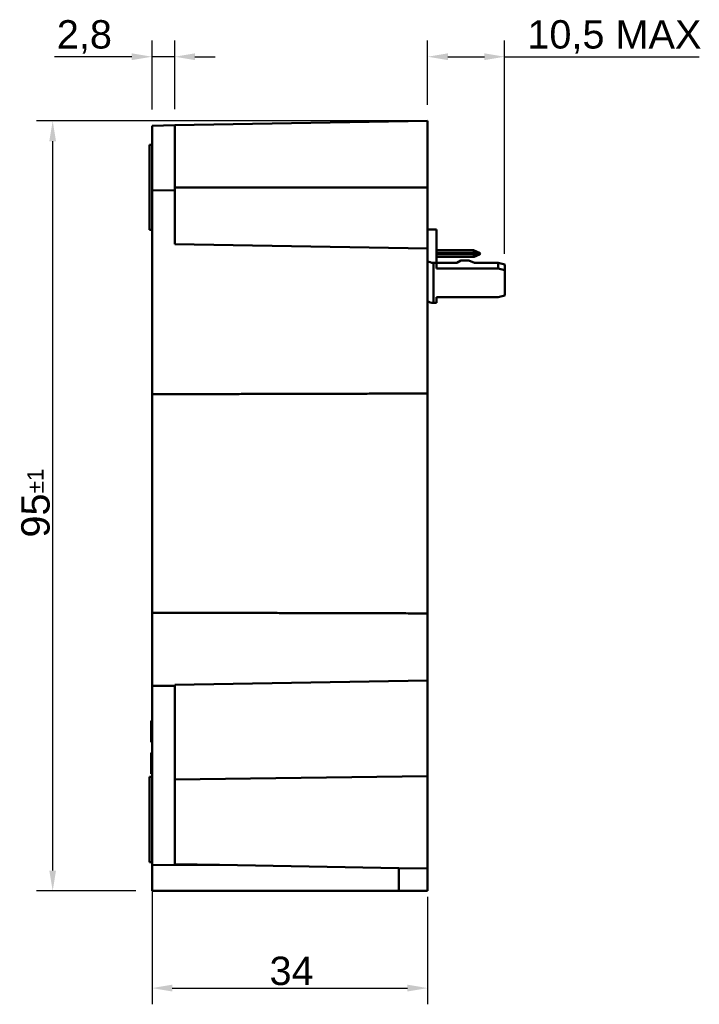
# Model space of a CAD drawing. Header units: millimetres. Extents: x 28 to 267, y 57 to 278.
# Tile 5 of 5: x 183 to 267, y 147 to 269. Entities that reach past the tile are written whole.
import ezdxf

# ---------------------------------------------------------------- set-up
doc = ezdxf.new("R2010")
doc.units = ezdxf.units.MM
for name, color, linetype, lineweight in [('Arêtes tangentes visibles(GABARIT)', 7, 'Continuous', 50), ('Arêtes visibles(GABARIT)', 7, 'Continuous', 50), ('Cotes(GABARIT)', 7, 'Continuous', 25)]:
    doc.layers.add(name, color=color, linetype=linetype, lineweight=lineweight)
doc.styles.add('Courant-BSI', font='arial.ttf')
doc.dimstyles.new('MS-Relais', dxfattribs={"dimtxt": 3.5, "dimasz": 2.5, "dimexe": 2, "dimexo": 2, "dimgap": 0.3, "dimtad": 1, "dimtoh": 1, "dimrnd": 1e-08, "dimtxsty": 'Courant-BSI', "dimcen": 0.09, "dimdle": 6, "dimclrd": 7, "dimclre": 7, "dimclrt": 7, "dimazin": 2, "dimtfac": 0.571429, "dimtmove": 0, "dimatfit": 3, "dimfxl": 1, "dimtolj": 1, "dimlwd": 25, "dimlwe": 25, "dimarcsym": 0})

# ---------------------------------------------------------------- blocks, each defined once
blk = doc.blocks.new('*D41')
at = {"layer": 'Cotes(GABARIT)', "color": 7, "linetype": 'Continuous', "lineweight": 25}
for p, q in [((231.35, 256.11), (185.1, 256.11)), ((187.1, 163.61), (187.1, 253.61)), ((197.35, 161.11), (185.1, 161.11))]:
    blk.add_line(p, q, dxfattribs=at)
at = {"layer": 'Cotes(GABARIT)', "color": 7, "linetype": 'Continuous'}
for points in [[(186.68, 253.61), (187.51, 253.61), (187.1, 256.11)], [(186.68, 163.61), (187.51, 163.61), (187.1, 161.11)]]:
    blk.add_solid(points, dxfattribs=at)
at = {"layer": 'Defpoints', "color": 0, "linetype": 'Continuous'}
for p in [(187.1, 256.11), (233.35, 256.11), (199.35, 161.11)]:
    blk.add_point(p, dxfattribs=at)
at = {"layer": 'Cotes(GABARIT)', "color": 7, "linetype": 'Continuous', "lineweight": 25, "insert": (183.22, 204.7), "char_height": 3.5, "attachment_point": 1, "rotation": 90, "style": 'Courant-BSI'}
blk.add_mtext('\\A1;95{\\H2.000000;±1}', dxfattribs=at)
blk = doc.blocks.new('*D42')
at = {"layer": 'Cotes(GABARIT)', "color": 7, "linetype": 'Continuous', "lineweight": 25}
for p, q in [((199.35, 257.52), (199.35, 266.03)), ((202.15, 257.56), (202.15, 266.03)), ((196.85, 264.03), (187.31, 264.03)), ((202.15, 264.03), (199.35, 264.03)), ((204.65, 264.03), (207.15, 264.03))]:
    blk.add_line(p, q, dxfattribs=at)
at = {"layer": 'Cotes(GABARIT)', "color": 7, "linetype": 'Continuous'}
for points in [[(196.85, 264.45), (196.85, 263.61), (199.35, 264.03)], [(204.65, 264.45), (204.65, 263.61), (202.15, 264.03)]]:
    blk.add_solid(points, dxfattribs=at)
at = {"layer": 'Defpoints', "color": 0, "linetype": 'Continuous'}
for p in [(199.35, 264.03), (199.35, 255.52), (202.15, 255.56)]:
    blk.add_point(p, dxfattribs=at)
at = {"layer": 'Cotes(GABARIT)', "color": 7, "linetype": 'Continuous', "lineweight": 25, "insert": (187.61, 268.54), "char_height": 3.5, "attachment_point": 1, "style": 'Courant-BSI'}
blk.add_mtext('\\A1;2,8', dxfattribs=at)
blk = doc.blocks.new('*D43')
at = {"layer": 'Cotes(GABARIT)', "color": 7, "linetype": 'Continuous', "lineweight": 25}
for p, q in [((199.35, 162.28), (199.35, 147.11)), ((233.35, 160.36), (233.35, 147.11)), ((201.85, 149.11), (230.85, 149.11))]:
    blk.add_line(p, q, dxfattribs=at)
at = {"layer": 'Cotes(GABARIT)', "color": 7, "linetype": 'Continuous'}
for points in [[(201.85, 149.53), (201.85, 148.69), (199.35, 149.11)], [(230.85, 149.53), (230.85, 148.69), (233.35, 149.11)]]:
    blk.add_solid(points, dxfattribs=at)
at = {"layer": 'Defpoints', "color": 0, "linetype": 'Continuous'}
for p in [(199.35, 164.28), (233.35, 162.36), (233.35, 149.11)]:
    blk.add_point(p, dxfattribs=at)
at = {"layer": 'Cotes(GABARIT)', "color": 7, "linetype": 'Continuous', "lineweight": 25, "insert": (213.85, 152.99), "char_height": 3.5, "attachment_point": 1, "style": 'Courant-BSI'}
blk.add_mtext('\\A1;34', dxfattribs=at)
blk = doc.blocks.new('*D44')
at = {"layer": 'Cotes(GABARIT)', "color": 7, "linetype": 'Continuous', "lineweight": 25}
for p, q in [((233.35, 258.11), (233.35, 266.03)), ((242.85, 239.69), (242.85, 266.03)), ((235.85, 264.03), (240.35, 264.03)), ((242.85, 264.03), (266.86, 264.03))]:
    blk.add_line(p, q, dxfattribs=at)
at = {"layer": 'Cotes(GABARIT)', "color": 7, "linetype": 'Continuous'}
for points in [[(235.85, 264.45), (235.85, 263.61), (233.35, 264.03)], [(240.35, 264.45), (240.35, 263.61), (242.85, 264.03)]]:
    blk.add_solid(points, dxfattribs=at)
at = {"layer": 'Defpoints', "color": 0, "linetype": 'Continuous'}
for p in [(242.85, 264.03), (233.35, 256.11), (242.85, 237.69)]:
    blk.add_point(p, dxfattribs=at)
at = {"layer": 'Cotes(GABARIT)', "color": 7, "linetype": 'Continuous', "lineweight": 25, "insert": (245.65, 268.54), "char_height": 3.5, "attachment_point": 1, "style": 'Courant-BSI'}
blk.add_mtext('\\A1;10,5{ MAX}', dxfattribs=at)

msp = doc.modelspace()

# ---------------------------------------------------------------- linework, layer by layer
at = {"layer": 'Arêtes tangentes visibles(GABARIT)'}
for p, q in [((233.3529, 247.9087), (202.1529, 247.9087)), ((199.3529, 247.5165), (202.1529, 247.5653)), ((234.4529, 240.1119), (239.0374, 240.1119)), ((239.0374, 239.8043), (234.4529, 239.8043)), ((234.4529, 239.6629), (239.0374, 239.6629)), ((239.0374, 239.3553), (234.4529, 239.3553)), ((239.0374, 240.1119), (239.0374, 240.1412)), ((239.0374, 240.1119), (239.0374, 239.8043)), ((239.0374, 239.8043), (239.0374, 239.6629)), ((239.0374, 239.6629), (239.0374, 239.3553)), ((239.0374, 239.326), (239.0374, 239.3553)), ((239.0676, 240.1086), (239.0783, 240.1324)), ((239.0676, 240.1086), (239.7527, 239.801)), ((239.0676, 239.801), (239.0676, 240.1086)), ((239.7527, 239.801), (239.0676, 239.801)), ((239.7527, 239.6662), (239.0676, 239.3586)), ((239.0676, 239.6662), (239.7527, 239.6662)), ((239.0676, 239.3586), (239.0676, 239.6662)), ((239.0783, 239.3348), (239.0676, 239.3586)), ((239.7634, 239.8248), (239.7527, 239.801)), ((239.7527, 239.6662), (239.7634, 239.6424)), ((234.0529, 233.6525), (234.0529, 238.6022)), ((199.3029, 180.8401), (199.2529, 180.8401)), ((199.3029, 180.2303), (199.2529, 180.2303)), ((199.3029, 180.8401), (199.3529, 180.8401)), ((199.3029, 180.2303), (199.3529, 180.2303)), ((233.3529, 175.2436), (202.1529, 174.8585)), ((229.7918, 163.9263), (229.7918, 161.1087))]:
    msp.add_line(p, q, dxfattribs=at)
for centre, major_axis, ratio, start_param, end_param in [((239.0374, 240.0412), (0.1, 0), 0.70710678, 1.2633628, 1.57079633), ((239.0374, 239.7336), (-0.1, 0), 0.70710678, 4.40495546, 4.71238898), ((239.0374, 239.7336), (0.1, 0), 0.70710678, 4.71238898, 5.0198225), ((239.0374, 239.426), (-0.1, 0), 0.70710678, 1.57079633, 1.87822985), ((239.0374, 239.7336), (0, 0.1), 0.40961562, 3.97284252, 5.45193544), ((239.7224, 239.7336), (0, -0.1), 0.40961562, 0.83124986, 2.31034279)]:
    msp.add_ellipse(centre, major_axis=major_axis, ratio=ratio, start_param=start_param, end_param=end_param, dxfattribs=at)
at = {"layer": 'Arêtes visibles(GABARIT)'}
for p, q in [((202.1529, 255.5641), (199.3529, 255.5153)), ((199.3529, 247.5165), (199.3529, 255.5153)), ((202.1529, 255.5641), (233.3529, 256.1087)), ((202.1529, 255.5641), (202.1529, 247.5653)), ((233.3529, 256.1087), (233.3529, 247.9087)), ((199.0529, 253.1587), (199.3529, 253.164)), ((199.0529, 242.6587), (199.0529, 253.1587)), ((233.3529, 247.9087), (233.3529, 240.3641)), ((199.3529, 247.5165), (199.3529, 222.3856)), ((202.1529, 240.9087), (202.1529, 247.5653)), ((199.0529, 242.6587), (199.3529, 242.6535)), ((234.4529, 242.7034), (233.3529, 242.7034)), ((234.4529, 238.6022), (234.4529, 242.7034)), ((233.3529, 240.3641), (202.1529, 240.9087)), ((233.3529, 222.4734), (233.3529, 240.3641)), ((239.0374, 240.1412), (234.4529, 240.1412)), ((239.7634, 239.8248), (239.0783, 240.1324)), ((239.7634, 239.6424), (239.0783, 239.3348)), ((234.0529, 238.6022), (234.4529, 238.6022)), ((239.0374, 239.326), (234.4529, 239.326)), ((234.4529, 237.8951), (234.4529, 238.6022)), ((236.9529, 238.6022), (234.4529, 238.6022)), ((237.4296, 238.8851), (236.9529, 238.6022)), ((238.4296, 238.8851), (237.4296, 238.8851)), ((239.1224, 238.6022), (238.4296, 238.8851)), ((242.0529, 238.6022), (239.1224, 238.6022)), ((242.8529, 238.3963), (242.0529, 238.6022)), ((242.0529, 237.8951), (242.0529, 238.6022)), ((242.8529, 237.6892), (242.8529, 238.3963)), ((242.0529, 237.8951), (234.4529, 237.8951)), ((242.8529, 237.6892), (242.0529, 237.8951)), ((242.8529, 234.5655), (242.8529, 237.6892)), ((242.0529, 234.3596), (242.8529, 234.5655)), ((234.0529, 233.6525), (234.4529, 233.6525)), ((234.4529, 233.6525), (234.4529, 234.3596)), ((234.4529, 234.3596), (242.0529, 234.3596)), ((199.3529, 222.3856), (199.3529, 195.4319)), ((233.3529, 195.3441), (233.3529, 222.4734)), ((199.3529, 195.4319), (199.3529, 186.3845)), ((233.3529, 187.0571), (233.3529, 195.3441)), ((199.3529, 186.3845), (202.1529, 186.395)), ((199.3529, 186.3845), (199.3529, 164.2807)), ((202.1529, 186.5125), (233.3529, 187.0571)), ((202.1529, 186.395), (202.1529, 186.5125)), ((202.1529, 164.4087), (202.1529, 186.395)), ((233.3529, 175.2436), (233.3529, 187.0571)), ((199.3029, 182.0672), (199.2529, 182.0672)), ((199.3029, 181.3203), (199.2529, 181.3203)), ((199.2529, 181.3203), (199.2529, 181.2955)), ((199.3029, 181.2955), (199.2529, 181.2955)), ((199.3029, 181.1774), (199.2529, 181.1774)), ((199.3029, 182.0672), (199.3529, 182.0672)), ((199.3029, 181.3203), (199.3529, 181.3203)), ((199.3029, 181.2955), (199.3529, 181.2955)), ((199.3029, 181.1774), (199.3529, 181.1774)), ((199.3029, 179.4815), (199.2529, 179.4815)), ((199.3029, 179.4815), (199.3529, 179.4815)), ((199.3029, 178.133), (199.2529, 178.133)), ((199.2529, 178.0987), (199.3529, 178.0987)), ((199.2529, 178.0987), (199.2529, 178.0891)), ((199.2529, 178.0891), (199.3529, 178.0891)), ((199.2529, 178.0891), (199.2529, 176.4695)), ((199.3029, 178.133), (199.3529, 178.133)), ((199.2529, 176.4695), (199.3529, 176.4695)), ((199.2529, 176.4695), (199.2529, 176.1875)), ((199.2529, 176.1875), (199.3529, 176.1875)), ((199.2529, 176.1875), (199.2529, 175.5891)), ((199.0529, 175.1587), (199.3529, 175.164)), ((199.0529, 164.6587), (199.0529, 175.1587)), ((199.2529, 175.5891), (199.3529, 175.5891)), ((199.3029, 175.5472), (199.2529, 175.5472)), ((199.3029, 175.5472), (199.3529, 175.5472)), ((233.3529, 175.2436), (233.3529, 163.8641)), ((199.0529, 164.6587), (199.3529, 164.6535)), ((207.6883, 164.3121), (199.3529, 164.2807)), ((199.3529, 161.1087), (199.3529, 164.2807)), ((207.6883, 164.3121), (202.1529, 164.4087)), ((207.6883, 164.3121), (229.7918, 163.9263)), ((229.7918, 163.9263), (233.3529, 163.8641)), ((233.3529, 161.1087), (233.3529, 163.8641)), ((229.7918, 161.1087), (199.3529, 161.1087)), ((233.3529, 161.1087), (229.7918, 161.1087))]:
    msp.add_line(p, q, dxfattribs=at)
for centre, start, end in [((239.0374, 240.0412), 65.819309, 90), ((239.7224, 239.7336), 294.180691, 65.819309), ((239.0374, 239.426), 270, 294.180691)]:
    msp.add_arc(centre, 0.1, start, end, dxfattribs=at)
for centre in [(234.0529, 239.2386), (234.0529, 234.2889)]:
    msp.add_ellipse(centre, major_axis=(0.9, 0), ratio=0.70710678, start_param=3.82126647, end_param=4.71238898, dxfattribs=at)
for points in [[(199.7832, 222.3867), (199.568, 222.3862), (199.3529, 222.3856)], [(232.924, 222.4723), (216.3012, 222.4295), (199.7832, 222.3867)], [(233.3529, 222.4734), (233.1384, 222.4728), (232.924, 222.4723)], [(199.3529, 195.4319), (199.8033, 195.4307), (200.2538, 195.4295)], [(200.2538, 195.4295), (216.3026, 195.388), (232.4505, 195.3464)], [(232.4505, 195.3464), (232.9016, 195.3452), (233.3529, 195.3441)], [(199.2529, 182.0672), (199.2529, 182.0672), (199.2529, 181.8881), (199.2529, 181.5394), (199.2529, 181.3203)], [(199.2529, 181.2955), (199.2529, 181.2284), (199.2529, 181.1774)], [(199.2529, 181.1774), (199.2529, 181.0916), (199.2529, 180.9087), (199.2529, 180.8401)], [(199.2529, 180.8401), (199.2529, 180.7391), (199.2529, 180.4304), (199.2529, 180.2303)], [(199.2529, 180.2303), (199.2529, 180.0303), (199.2529, 179.6777), (199.2529, 179.4815), (199.2529, 179.4815)], [(199.2529, 178.133), (199.2529, 178.133), (199.2529, 178.0987)], [(199.2529, 175.5891), (199.2529, 175.5472), (199.2529, 175.5472)]]:
    msp.add_open_spline(points, degree=2, dxfattribs=at)

# ---------------------------------------------------------------- dimensions: what is measured, and where the dimension line sits
at = {"layer": 'Cotes(GABARIT)', "color": 7, "linetype": 'Continuous', "lineweight": 25}
for base, p1, p2, angle, override, picture, middle in [((199.3529, 264.0302), (202.1529, 255.5641), (199.3529, 255.5153), 180, {"dimtoh": 0, "dimdec": 2, "dimtp": 0, "dimtm": 0, "dimtdec": 2, "dimtofl": 1, "dimatfit": 1}, '*D42', (190.8334, 264.0302)), ((187.0973, 256.1087), (199.3529, 161.1087), (233.3529, 256.1087), 90, {"dimgap": 0.3, "dimtoh": 0, "dimdec": 2, "dimtol": 1, "dimlim": 0, "dimtp": 1, "dimtm": 1, "dimtdec": 2, "dimtofl": 0, "dimatfit": 1}, '*D41', (187.0973, 208.6087)), ((233.3529, 149.1087), (199.3529, 164.2807), (233.3529, 162.3641), 180, {"dimtoh": 0, "dimdec": 2, "dimtp": 0, "dimtm": 0, "dimtdec": 2, "dimtofl": 0, "dimatfit": 1}, '*D43', (216.3529, 149.1087))]:
    dim = msp.add_linear_dim(base=base, p1=p1, p2=p2, angle=angle, dimstyle='MS-Relais', override=override, dxfattribs=at)
    dim.commit()
    dim.dimension.update_dxf_attribs({"geometry": picture, "text_midpoint": middle, "dimtype": 160})
dim = msp.add_linear_dim(base=(242.8529, 264.0302), p1=(233.3529, 256.1087), p2=(242.8529, 237.6892), angle=180, text='<>{ MAX}', dimstyle='MS-Relais', override={"dimtoh": 0, "dimdec": 2, "dimlfac": 1.105263, "dimtp": 0, "dimtm": 0, "dimtdec": 2, "dimtofl": 0, "dimatfit": 2}, dxfattribs=at)
dim.commit()
dim.dimension.update_dxf_attribs({"geometry": '*D44', "text_midpoint": (256.1063, 264.0302), "dimtype": 160})

doc.saveas('drawing.dxf')
